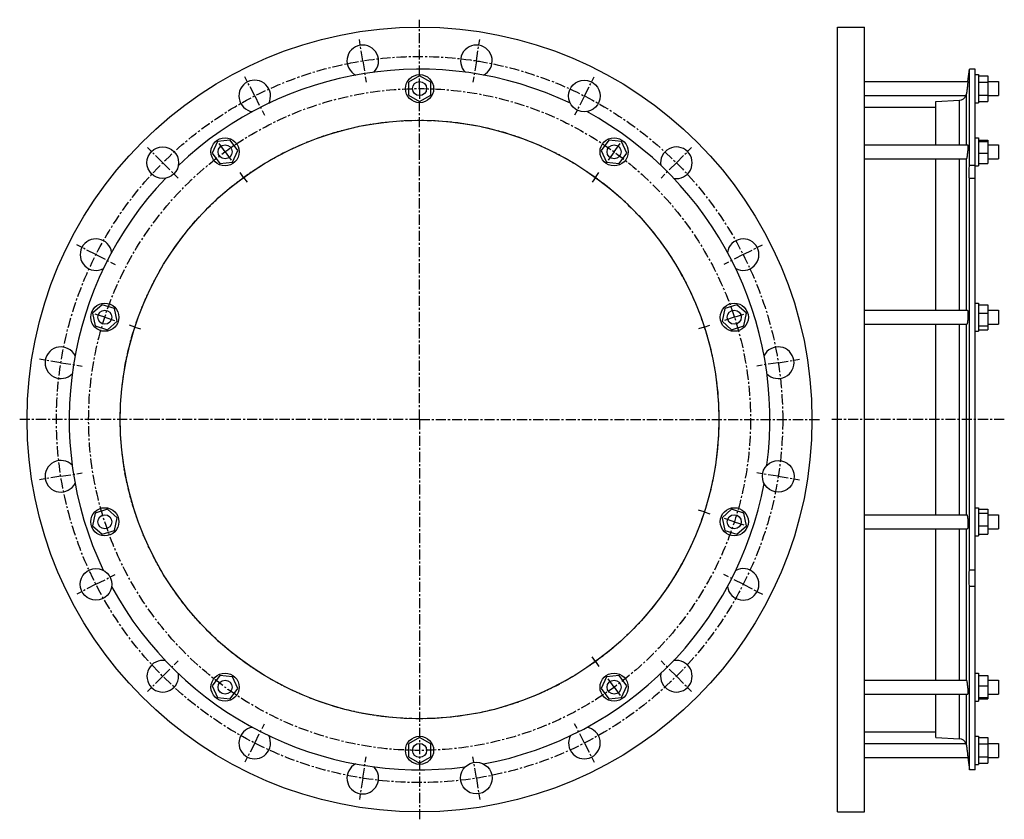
# Model space of a CAD drawing. Header units: millimetres. Extents: x -377 to 463, y -204 to 478.
import ezdxf

# ---------------------------------------------------------------- set-up
doc = ezdxf.new("R2010")
doc.units = ezdxf.units.MM
doc.header["$LTSCALE"] = 23.1
doc.linetypes.add('CENTER', pattern=[0.6, 0.375, -0.075, 0.075, -0.075])
doc.layers.get('0').update_dxf_attribs({"linetype": 'CONTINUOUS'})
doc.layers.add('AXES', color=7, linetype='CONTINUOUS')
doc.layers.add('ROUNDS', color=7, linetype='CONTINUOUS')

msp = doc.modelspace()

# ---------------------------------------------------------------- linework, layer by layer
at = {"color": 7, "linetype": 'Continuous'}
for p, q in [((320.71, -197.87), (320.71, 472.13)), ((320.71, 472.13), (343.71, 472.13)), ((343.71, -197.87), (343.71, 472.13)), ((-36.01, 430.6), (-45.51, 425.12)), ((-26.51, 425.12), (-36.01, 430.6)), ((438.16, 436.23), (433.4, 436.23)), ((438.16, 431.63), (441.16, 431.63)), ((441.16, 431.63), (441.16, 407.63)), ((441.16, 430.6), (449.16, 430.6)), ((449.16, 430.6), (449.16, 408.66)), ((-45.51, 425.12), (-45.51, 414.15)), ((-26.51, 414.15), (-26.51, 425.12)), ((441.16, 425.12), (449.16, 425.12)), ((-45.51, 414.15), (-36.01, 408.66)), ((-36.01, 408.66), (-26.51, 414.15)), ((441.16, 414.15), (449.16, 414.15)), ((343.71, 403.73), (404.82, 403.73)), ((404.82, 371.68), (404.82, 408.51)), ((438.16, 407.63), (441.16, 407.63)), ((441.16, 408.66), (449.16, 408.66)), ((-208.51, 374.55), (-212.97, 364.53)), ((-197.6, 375.7), (-208.51, 374.55)), ((-191.15, 366.83), (-197.6, 375.7)), ((125.57, 375.7), (119.13, 366.83)), ((136.48, 374.55), (125.57, 375.7)), ((140.94, 364.53), (136.48, 374.55)), ((438.16, 377.68), (441.16, 377.68)), ((441.16, 377.68), (441.16, 353.68)), ((441.16, 375.7), (449.16, 375.7)), ((441.16, 374.55), (449.16, 374.55)), ((449.16, 375.7), (449.16, 355.66)), ((-212.97, 364.53), (-206.53, 355.66)), ((-195.62, 356.81), (-191.15, 366.83)), ((119.13, 366.83), (123.59, 356.81)), ((134.5, 355.66), (140.94, 364.53)), ((441.16, 364.53), (449.16, 364.53)), ((-206.53, 355.66), (-195.62, 356.81)), ((123.59, 356.81), (134.5, 355.66)), ((404.82, 230.43), (404.82, 359.68)), ((438.16, 353.68), (441.16, 353.68)), ((441.16, 355.66), (449.16, 355.66)), ((438.16, 236.43), (441.16, 236.43)), ((441.16, 236.43), (441.16, 212.43)), ((-306.97, 235.16), (-315.12, 227.82)), ((-315.12, 227.82), (-312.84, 217.09)), ((-296.54, 231.77), (-306.97, 235.16)), ((-294.25, 221.04), (-296.54, 231.77)), ((224.51, 231.77), (222.23, 221.04)), ((234.94, 235.16), (224.51, 231.77)), ((243.09, 227.82), (234.94, 235.16)), ((240.81, 217.09), (243.09, 227.82)), ((441.16, 235.16), (449.16, 235.16)), ((441.16, 227.82), (449.16, 227.82)), ((449.16, 235.16), (449.16, 213.7)), ((-302.41, 213.7), (-294.25, 221.04)), ((222.23, 221.04), (230.38, 213.7)), ((-312.84, 217.09), (-302.41, 213.7)), ((230.38, 213.7), (240.81, 217.09)), ((404.82, 55.84), (404.82, 218.43)), ((438.16, 212.43), (441.16, 212.43)), ((441.16, 217.09), (449.16, 217.09)), ((441.16, 213.7), (449.16, 213.7)), ((-302.41, 60.57), (-312.84, 57.18)), ((-294.25, 53.23), (-302.41, 60.57)), ((230.38, 60.57), (222.23, 53.23)), ((240.81, 57.18), (230.38, 60.57)), ((438.16, 61.84), (441.16, 61.84)), ((441.16, 61.84), (441.16, 37.84)), ((441.16, 60.57), (449.16, 60.57)), ((449.16, 60.57), (449.16, 39.11)), ((-312.84, 57.18), (-315.12, 46.45)), ((-296.54, 42.5), (-294.25, 53.23)), ((222.23, 53.23), (224.51, 42.5)), ((243.09, 46.45), (240.81, 57.18)), ((441.16, 57.18), (449.16, 57.18)), ((-315.12, 46.45), (-306.97, 39.11)), ((-306.97, 39.11), (-296.54, 42.5)), ((224.51, 42.5), (234.94, 39.11)), ((234.94, 39.11), (243.09, 46.45)), ((404.82, -85.41), (404.82, 43.84)), ((441.16, 46.45), (449.16, 46.45)), ((438.16, 37.84), (441.16, 37.84)), ((441.16, 39.11), (449.16, 39.11)), ((-206.53, -81.39), (-212.97, -90.27)), ((-195.62, -82.54), (-206.53, -81.39)), ((-191.15, -92.56), (-195.62, -82.54)), ((123.59, -82.54), (119.13, -92.56)), ((134.5, -81.39), (123.59, -82.54)), ((140.94, -90.27), (134.5, -81.39)), ((438.16, -79.41), (441.16, -79.41)), ((441.16, -79.41), (441.16, -103.41)), ((441.16, -81.39), (449.16, -81.39)), ((449.16, -81.39), (449.16, -101.44)), ((-212.97, -90.27), (-208.51, -100.29)), ((136.48, -100.29), (140.94, -90.27)), ((441.16, -90.27), (449.16, -90.27)), ((-208.51, -100.29), (-197.6, -101.44)), ((-197.6, -101.44), (-191.15, -92.56)), ((119.13, -92.56), (125.57, -101.44)), ((125.57, -101.44), (136.48, -100.29)), ((404.82, -134.25), (404.82, -97.41)), ((441.16, -100.29), (449.16, -100.29)), ((438.16, -103.41), (441.16, -103.41)), ((441.16, -101.44), (449.16, -101.44)), ((-36.01, -134.4), (-45.51, -139.88)), ((-26.51, -139.88), (-36.01, -134.4)), ((343.71, -129.47), (404.82, -129.47)), ((438.16, -133.37), (441.16, -133.37)), ((441.16, -133.37), (441.16, -157.37)), ((441.16, -134.4), (449.16, -134.4)), ((449.16, -134.4), (449.16, -156.34)), ((-45.51, -139.88), (-45.51, -150.85)), ((-26.51, -150.85), (-26.51, -139.88)), ((441.16, -139.88), (449.16, -139.88)), ((-45.51, -150.85), (-36.01, -156.34)), ((-36.01, -156.34), (-26.51, -150.85)), ((441.16, -150.85), (449.16, -150.85)), ((438.16, -157.37), (441.16, -157.37)), ((441.16, -156.34), (449.16, -156.34)), ((438.16, -161.97), (433.4, -161.97)), ((320.71, -197.87), (343.71, -197.87))]:
    msp.add_line(p, q, dxfattribs=at)
for centre, radius in [((-36.01, 137.13), 335), ((-36.01, 419.63), 12), ((-36.01, 137.13), 255.5), ((-202.06, 365.68), 12), ((130.04, 365.68), 12), ((-304.69, 224.43), 12), ((232.66, 224.43), 12), ((-304.69, 49.84), 12), ((232.66, 49.84), 12), ((-202.06, -91.41), 12), ((130.04, -91.41), 12), ((-36.01, -145.37), 12)]:
    msp.add_circle(centre, radius, dxfattribs=at)
at = {"layer": 'AXES', "color": 7, "linetype": 'CENTER'}
for p, q in [((-36.01, 430.63), (-36.01, 478.49)), ((-84.51, 443.32), (-87.4, 461.59)), ((12.48, 443.32), (15.37, 461.59)), ((-84.51, 443.32), (-81.61, 425.04)), ((12.48, 443.32), (9.59, 425.04)), ((-176.75, 413.34), (-185.15, 429.83)), ((-36.01, 419.63), (-36.01, 430.63)), ((104.72, 413.34), (113.12, 429.83)), ((-176.75, 413.34), (-168.35, 396.86)), ((-36.01, 419.63), (-36.01, 408.63)), ((104.72, 413.34), (96.32, 396.86)), ((-36.01, 137.13), (-36.01, 408.63)), ((-202.06, 365.68), (-208.53, 374.58)), ((130.04, 365.68), (136.5, 374.58)), ((-255.22, 356.34), (-268.3, 369.42)), ((-202.06, 365.68), (-195.6, 356.78)), ((130.04, 365.68), (123.57, 356.78)), ((183.19, 356.34), (196.27, 369.42)), ((-255.22, 356.34), (-242.14, 343.25)), ((183.19, 356.34), (170.11, 343.25)), ((-186.19, 343.84), (-189.13, 347.88)), ((114.17, 343.84), (117.1, 347.88)), ((-186.19, 343.84), (-183.25, 339.79)), ((114.17, 343.84), (111.23, 339.79)), ((-312.23, 277.87), (-328.71, 286.27)), ((240.2, 277.87), (256.68, 286.27)), ((-312.23, 277.87), (-295.74, 269.47)), ((240.2, 277.87), (223.71, 269.47)), ((-304.69, 224.43), (-315.15, 227.83)), ((232.66, 224.43), (243.12, 227.83)), ((-304.69, 224.43), (-294.23, 221.03)), ((232.66, 224.43), (222.2, 221.03)), ((-279.01, 216.09), (-283.76, 217.63)), ((-279.01, 216.09), (-274.25, 214.54)), ((206.98, 216.09), (202.23, 214.54)), ((206.98, 216.09), (211.74, 217.63)), ((-342.2, 185.63), (-360.47, 188.52)), ((-342.2, 185.63), (-323.93, 182.73)), ((270.17, 185.63), (251.9, 182.73)), ((270.17, 185.63), (288.44, 188.52)), ((-36.01, 137.13), (-377.37, 137.13)), ((-36.01, 137.13), (-36.01, -204.22)), ((-36.01, 137.13), (305.34, 137.13)), ((463.16, 137.13), (315.71, 137.13)), ((-342.2, 88.64), (-360.47, 85.74)), ((-342.2, 88.64), (-323.93, 91.53)), ((270.17, 88.64), (251.9, 91.53)), ((270.17, 88.64), (288.44, 85.74)), ((206.98, 58.18), (202.23, 59.72)), ((206.98, 58.18), (211.74, 56.63)), ((232.66, 49.84), (222.2, 53.23)), ((232.66, 49.84), (243.12, 46.44)), ((-312.23, -3.6), (-295.74, 4.79)), ((240.2, -3.6), (223.71, 4.79)), ((-312.23, -3.6), (-328.71, -12)), ((240.2, -3.6), (256.68, -12)), ((114.17, -69.57), (111.23, -65.53)), ((-255.22, -82.07), (-242.14, -68.99)), ((114.17, -69.57), (117.1, -73.62)), ((183.19, -82.07), (170.11, -68.99)), ((-255.22, -82.07), (-268.3, -95.15)), ((130.04, -91.41), (123.57, -82.52)), ((183.19, -82.07), (196.27, -95.15)), ((130.04, -91.41), (136.5, -100.31)), ((-176.75, -139.08), (-168.35, -122.6)), ((104.72, -139.08), (96.32, -122.6)), ((-176.75, -139.08), (-185.15, -155.56)), ((104.72, -139.08), (113.12, -155.56)), ((-84.51, -169.05), (-81.61, -150.78)), ((12.48, -169.05), (9.59, -150.78)), ((-84.51, -169.05), (-87.4, -187.32)), ((12.48, -169.05), (15.37, -187.32))]:
    msp.add_line(p, q, dxfattribs=at)
at = {"layer": 'AXES', "color": 7, "linetype": 'Continuous'}
for p, q in [((432.11, 425.63), (433.4, 436.23)), ((433.4, 354.09), (433.4, 436.23)), ((438.16, -161.97), (438.16, 436.23)), ((343.71, 425.63), (432.11, 425.63)), ((432.11, 425.63), (431.39, 419.63)), ((431.65, 421.77), (431.39, 419.63)), ((449.16, 425.63), (458.16, 425.63)), ((458.16, 425.63), (458.16, 413.63)), ((343.71, 413.63), (430.41, 413.63)), ((449.16, 413.63), (458.16, 413.63)), ((343.71, 371.68), (431.98, 371.68)), ((449.16, 371.68), (458.16, 371.68)), ((458.16, 371.68), (458.16, 359.68)), ((343.71, 359.68), (430.77, 359.68)), ((438.16, 354.09), (433.4, 354.09)), ((449.16, 359.68), (458.16, 359.68)), ((433.4, 8.36), (433.4, 343.02)), ((438.16, 343.02), (433.4, 343.02)), ((343.71, 230.43), (431.62, 230.43)), ((449.16, 230.43), (458.16, 230.43)), ((458.16, 230.43), (458.16, 218.43)), ((343.71, 218.43), (431.17, 218.43)), ((449.16, 218.43), (458.16, 218.43)), ((343.71, 55.84), (431.17, 55.84)), ((449.16, 55.84), (458.16, 55.84)), ((458.16, 55.84), (458.16, 43.84)), ((343.71, 43.84), (431.62, 43.84)), ((449.16, 43.84), (458.16, 43.84)), ((438.16, 8.36), (433.4, 8.36)), ((438.16, -5.58), (433.4, -5.58)), ((433.4, -161.97), (433.4, -5.58)), ((343.71, -85.41), (430.77, -85.41)), ((449.16, -85.41), (458.16, -85.41)), ((458.16, -85.41), (458.16, -97.41)), ((343.71, -97.41), (431.98, -97.41)), ((449.16, -97.41), (458.16, -97.41)), ((343.71, -139.37), (430.41, -139.37)), ((449.16, -139.37), (458.16, -139.37)), ((458.16, -139.37), (458.16, -151.37)), ((431.39, -145.37), (432.11, -151.37)), ((431.73, -148.16), (431.81, -148.79)), ((431.87, -149.36), (432.07, -150.98)), ((343.71, -151.37), (432.11, -151.37)), ((449.16, -151.37), (458.16, -151.37))]:
    msp.add_line(p, q, dxfattribs=at)
at = {"layer": 'AXES', "color": 9, "linetype": 'Continuous'}
for p, q in [((430.86, 371.68), (430.86, 415.31)), ((430.86, 230.43), (430.86, 359.74)), ((430.86, 55.84), (430.86, 218.43)), ((430.86, -85.47), (430.86, 43.84)), ((430.86, -141.05), (430.86, -97.41))]:
    msp.add_line(p, q, dxfattribs=at)
at = {"layer": 'AXES', "color": 7, "linetype": 'Continuous'}
msp.add_lwpolyline([(432.07, -150.98), (432.11, -151.32), (433.4, -161.97)], dxfattribs=at)
at = {"layer": 'AXES', "color": 7, "linetype": 'CENTER'}
for radius in [310, 282.5, 255.5]:
    msp.add_circle((-36.01, 137.13), radius, dxfattribs=at)
at = {"layer": 'AXES', "color": 7, "linetype": 'Continuous'}
for centre, radius in [((-36.01, 419.63), 6), ((104.72, 413.34), 13.5), ((-255.22, 356.34), 13.5), ((-202.06, 365.68), 6), ((130.04, 365.68), 6), ((-304.69, 224.43), 6), ((232.66, 224.43), 6), ((270.17, 88.64), 13.5), ((-304.69, 49.84), 6), ((232.66, 49.84), 6), ((-312.23, -3.6), 13.5), ((-202.06, -91.41), 6), ((130.04, -91.41), 6), ((-36.01, -145.37), 6), ((12.48, -169.05), 13.5)]:
    msp.add_circle(centre, radius, dxfattribs=at)
for centre, radius, start, end in [((-84.51, 443.32), 13.5, 314.20822, 243.82904), ((12.48, 443.32), 13.5, 296.13423, 225.74923), ((-36.01, 137.13), 299.1, 64.49874, 133.50126), ((-176.75, 413.34), 13.5, 332.29002, 261.90147), ((424.55, 416.11), 6.36, 273.55948, 337.05622), ((424.79, 416.06), 6.12, 336.61503, 352.97632), ((-36.01, 137.13), 299.1, 352.49874, 61.50126), ((183.19, 356.34), 13.5, 260.29014, 189.90157), ((-36.01, 137.13), 299.1, 136.49874, 205.50126), ((-312.23, 277.87), 13.5, 8.13443, 297.74949), ((240.2, 277.87), 13.5, 242.20838, 171.82918), ((-342.2, 185.63), 13.5, 26.20847, 315.82927), ((270.17, 185.63), 13.5, 224.13435, 153.7494), ((-342.2, 88.64), 13.5, 44.29017, 333.90158), ((-36.01, 137.13), 299.1, 280.49874, 349.50126), ((240.2, -3.6), 13.5, 188.29012, 117.90153), ((-36.01, 137.13), 299.1, 208.49874, 277.50126), ((-255.22, -82.07), 13.5, 80.13446, 9.74953), ((183.19, -82.07), 13.5, 170.20837, 99.82918), ((-176.75, -139.08), 13.5, 98.20853, 27.82933), ((104.72, -139.08), 13.5, 152.13437, 81.74942), ((424.55, -141.85), 6.36, 22.94378, 86.44052), ((424.79, -141.8), 6.12, 7.02368, 23.38497), ((-84.51, -169.05), 13.5, 116.29021, 45.90161)]:
    msp.add_arc(centre, radius, start, end, dxfattribs=at)
for points, knots in [([(431.39, 419.63), (431.34, 419.23), (431.17, 417.79), (430.99, 416.35), (430.86, 415.31)], [0, 0, 0, 0, 0.276865, 1, 1, 1, 1]), ([(431.98, 371.68), (431.99, 371.68), (432, 371.67), (432.02, 371.65), (432.04, 371.61), (432.05, 371.54), (432.07, 371.45), (432.09, 371.32), (432.1, 371.17), (432.11, 370.99), (432.11, 370.7), (432.11, 370.28), (432.1, 369.72), (432.07, 369.08), (432.02, 368.11), (431.93, 366.81), (431.78, 365.21), (431.6, 363.65), (431.46, 362.63), (431.39, 362.15)], [0, 0, 0, 0, 0.003234, 0.005508, 0.008377, 0.016081, 0.02653, 0.039751, 0.05572, 0.074384, 0.095665, 0.145692, 0.204886, 0.272129, 0.346136, 0.508693, 0.680287, 0.848158, 1, 1, 1, 1]), ([(431.39, 362.15), (431.35, 361.85), (431.28, 361.43), (431.18, 360.89), (431.11, 360.55), (431.04, 360.27), (430.98, 360.04), (430.93, 359.87), (430.88, 359.77), (430.86, 359.74)], [0, 0, 0, 0, 0.366474, 0.523969, 0.662204, 0.779839, 0.875785, 0.949261, 1, 1, 1, 1]), ([(430.77, 359.68), (430.79, 359.68), (430.83, 359.69), (430.85, 359.72), (430.86, 359.74)], [0, 0, 0, 0, 0.462706, 1, 1, 1, 1]), ([(433.4, 343.02), (433.37, 343.09), (433.32, 343.26), (433.26, 343.55), (433.21, 343.92), (433.15, 344.55), (433.1, 345.52), (433.08, 346.87), (433.1, 348.44), (433.17, 350.2), (433.27, 352.1), (433.35, 353.41), (433.4, 354.09)], [0, 0, 0, 0, 0.020246, 0.04708, 0.080548, 0.120563, 0.219461, 0.341703, 0.484475, 0.644391, 0.817616, 1, 1, 1, 1]), ([(431.62, 230.43), (431.67, 230.43), (431.72, 230.36), (431.76, 230.28), (431.8, 230.19), (431.85, 230.05), (431.89, 229.84), (431.94, 229.6), (431.98, 229.31), (432.02, 228.85), (432.07, 228.2), (432.12, 226.99), (432.12, 225.32), (432.05, 223.61), (431.96, 222.25), (431.87, 221.32), (431.77, 220.48), (431.66, 219.76), (431.54, 219.19), (431.44, 218.86), (431.39, 218.72)], [0, 0, 0, 0, 0.012614, 0.017591, 0.02341, 0.037644, 0.055372, 0.07654, 0.101032, 0.128693, 0.192713, 0.266725, 0.435386, 0.61383, 0.699786, 0.780001, 0.852054, 0.913823, 0.963558, 1, 1, 1, 1]), ([(431.39, 218.72), (431.37, 218.68), (431.34, 218.6), (431.28, 218.5), (431.21, 218.43), (431.17, 218.43)], [0, 0, 0, 0, 0.366366, 0.649292, 1, 1, 1, 1]), ([(431.17, 55.84), (431.21, 55.84), (431.28, 55.77), (431.34, 55.66), (431.37, 55.59), (431.39, 55.54)], [0, 0, 0, 0, 0.350708, 0.633634, 1, 1, 1, 1]), ([(431.39, 55.54), (431.44, 55.41), (431.54, 55.08), (431.66, 54.51), (431.77, 53.79), (431.87, 52.95), (431.96, 52.01), (432.05, 50.65), (432.12, 48.94), (432.12, 47.28), (432.07, 46.07), (432.02, 45.41), (431.98, 44.96), (431.94, 44.67), (431.89, 44.42), (431.85, 44.22), (431.8, 44.07), (431.76, 43.98), (431.72, 43.9), (431.67, 43.84), (431.62, 43.84)], [0, 0, 0, 0, 0.036442, 0.086178, 0.147946, 0.219999, 0.300214, 0.386171, 0.564615, 0.733276, 0.807288, 0.871308, 0.898968, 0.923461, 0.944628, 0.962356, 0.97659, 0.982409, 0.987386, 1, 1, 1, 1]), ([(433.4, -5.58), (433.3, -4.2), (433.15, -1.5), (433.07, 1.8), (433.1, 4.24), (433.16, 5.82), (433.25, 7.17), (433.35, 8), (433.4, 8.36)], [0, 0, 0, 0, 0.297909, 0.581014, 0.708501, 0.8225, 0.920382, 1, 1, 1, 1]), ([(430.86, -85.47), (430.85, -85.46), (430.83, -85.43), (430.79, -85.41), (430.77, -85.41)], [0, 0, 0, 0, 0.537294, 1, 1, 1, 1]), ([(430.86, -85.47), (430.88, -85.51), (430.93, -85.6), (430.98, -85.77), (431.04, -86), (431.11, -86.29), (431.18, -86.62), (431.28, -87.16), (431.35, -87.59), (431.39, -87.89)], [0, 0, 0, 0, 0.050739, 0.124215, 0.220161, 0.337796, 0.476031, 0.633526, 1, 1, 1, 1]), ([(431.39, -87.89), (431.46, -88.37), (431.6, -89.38), (431.78, -90.94), (431.93, -92.54), (432.02, -93.84), (432.07, -94.81), (432.1, -95.45), (432.11, -96.02), (432.11, -96.44), (432.11, -96.72), (432.1, -96.9), (432.09, -97.05), (432.07, -97.18), (432.05, -97.28), (432.04, -97.34), (432.02, -97.38), (432, -97.4), (431.99, -97.41), (431.98, -97.41)], [0, 0, 0, 0, 0.151842, 0.319713, 0.491308, 0.653864, 0.727872, 0.795114, 0.854308, 0.904336, 0.925617, 0.94428, 0.960249, 0.973471, 0.983919, 0.991623, 0.994492, 0.996766, 1, 1, 1, 1]), ([(430.86, -141.05), (430.9, -141.35), (431.08, -142.79), (431.25, -144.23), (431.39, -145.37)], [0, 0, 0, 0, 0.212911, 1, 1, 1, 1])]:
    msp.add_open_spline(points, degree=3, knots=knots, dxfattribs=at)
at = {"layer": 'ROUNDS', "color": 7, "linetype": 'Continuous'}
for p, q in [((404.82, 408.51), (424.94, 409.76)), ((404.82, -134.25), (424.94, -135.5))]:
    msp.add_line(p, q, dxfattribs=at)
at = {"layer": 'ROUNDS', "color": 9, "linetype": 'Continuous'}
for p, q in [((424.94, 371.68), (424.94, 409.76)), ((424.94, 230.43), (424.94, 359.68)), ((424.94, 55.84), (424.94, 218.43)), ((424.94, -85.41), (424.94, 43.84)), ((424.94, -135.5), (424.94, -97.41))]:
    msp.add_line(p, q, dxfattribs=at)

doc.saveas('drawing.dxf')
